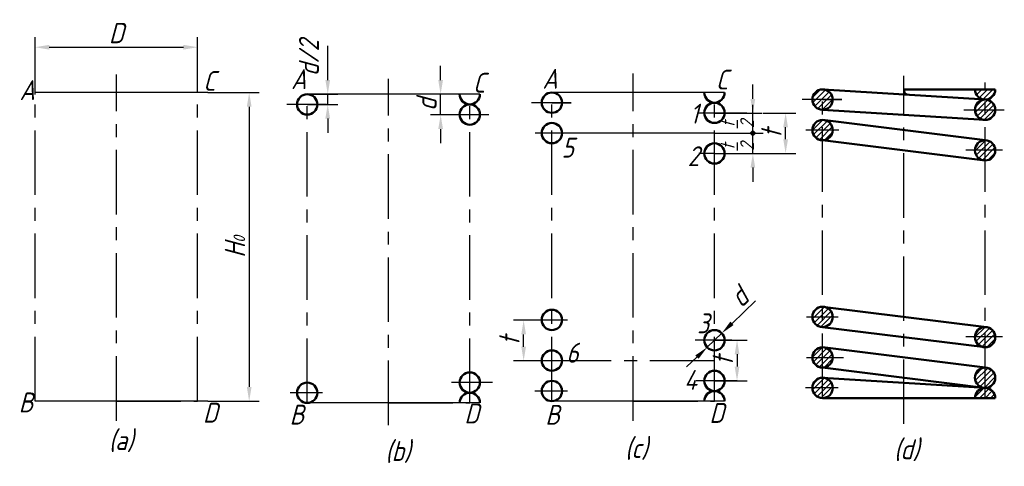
# Model space of a CAD drawing. Header units: millimetres. Extents: x 237 to 479, y 133 to 243.
import ezdxf

# ---------------------------------------------------------------- set-up
doc = ezdxf.new("R2010")
doc.units = ezdxf.units.MM
doc.header["$LTSCALE"] = 0.5
doc.header["$PDMODE"] = 32
doc.header["$PDSIZE"] = 1
doc.linetypes.add('CENTER', pattern=[50.8, 31.75, -6.35, 6.35, -6.35])
doc.linetypes.add('CENTER2', pattern=[28.575, 19.05, -3.175, 3.175, -3.175])
for name, color, linetype in [('尺寸层', 221, 'Continuous'), ('答案', 1, 'Continuous'), ('细实线层', 7, 'Continuous')]:
    doc.layers.add(name, color=color, linetype=linetype)
doc.layers.add('点画线层', color=3, linetype='CENTER2', lineweight=25)
doc.styles.add('工程字体（斜）', font='gbeitc.shx', dxfattribs={"bigfont": 'gbcbig.shx'})
doc.styles.add('工程斜体', font='gbeitc.shx', dxfattribs={"bigfont": 'gbcbig.shx'})
doc.dimstyles.new('gb35', dxfattribs={"dimtxt": 5, "dimasz": 3.5, "dimexe": 2.5, "dimexo": 0, "dimgap": 1, "dimtad": 1, "dimdsep": 46, "dimtxsty": '工程字体（斜）', "dimcen": 0, "dimadec": 0, "dimazin": 0, "dimtfac": 1, "dimtmove": 0, "dimatfit": 3, "dimfxl": 0, "dimarcsym": 0})
pattern_1 = [(45, (-285.9146, -144.448), (-0.6735192, 0.6735192), [])]

# ---------------------------------------------------------------- blocks, each defined once
blk = doc.blocks.new('*D19')
at = {"layer": 'Defpoints', "color": 0, "ltscale": 0.5}
for p in [(283.31, 225.25), (283.31, 149.25), (293.5, 149.25)]:
    blk.add_point(p, dxfattribs=at)
at = {"layer": '尺寸层', "color": 0, "lineweight": -2, "ltscale": 0.5}
for p, q in [((283.31, 225.25), (296, 225.25)), ((293.5, 221.75), (293.5, 152.75)), ((283.31, 149.25), (296, 149.25))]:
    blk.add_line(p, q, dxfattribs=at)
at = {"layer": '尺寸层', "color": 0, "ltscale": 0.5}
for points in [[(292.92, 221.75), (294.09, 221.75), (293.5, 225.25)], [(292.92, 152.75), (294.09, 152.75), (293.5, 149.25)]]:
    blk.add_solid(points, dxfattribs=at)
at = {"layer": '尺寸层', "color": 0, "ltscale": 0.5, "insert": (290, 187.25), "char_height": 5, "attachment_point": 5, "rotation": 90, "style": '工程字体（斜）'}
blk.add_mtext('H{\\H0.5714x;0}', dxfattribs=at)
blk = doc.blocks.new('*D20')
at = {"layer": 'Defpoints', "color": 0, "ltscale": 0.5}
for p in [(280.81, 236.41), (240.81, 224.81), (280.81, 225.25)]:
    blk.add_point(p, dxfattribs=at)
at = {"layer": '细实线层', "color": 0, "lineweight": -2, "ltscale": 0.5}
for p, q in [((240.81, 224.81), (240.81, 238.91)), ((280.81, 225.25), (280.81, 238.91)), ((244.31, 236.41), (277.31, 236.41))]:
    blk.add_line(p, q, dxfattribs=at)
at = {"layer": '细实线层', "color": 0, "ltscale": 0.5}
for points in [[(244.31, 237), (244.31, 235.83), (240.81, 236.41)], [(277.31, 237), (277.31, 235.83), (280.81, 236.41)]]:
    blk.add_solid(points, dxfattribs=at)
at = {"layer": '细实线层', "color": 0, "ltscale": 0.5, "insert": (260.81, 239.91), "char_height": 5, "attachment_point": 5, "style": '工程字体（斜）'}
blk.add_mtext('D', dxfattribs=at)
blk = doc.blocks.new('*D21')
at = {"layer": 'Defpoints', "color": 0, "ltscale": 0.5}
for p in [(408.02, 164.31), (408.02, 154.26), (413.58, 154.26)]:
    blk.add_point(p, dxfattribs=at)
at = {"layer": '尺寸层', "color": 0, "lineweight": -2, "ltscale": 0.5}
for p, q in [((408.02, 164.31), (416.08, 164.31)), ((413.58, 160.81), (413.58, 157.76)), ((408.02, 154.26), (416.08, 154.26))]:
    blk.add_line(p, q, dxfattribs=at)
at = {"layer": '尺寸层', "color": 0, "ltscale": 0.5}
for points in [[(412.99, 160.81), (414.16, 160.81), (413.58, 164.31)], [(412.99, 157.76), (414.16, 157.76), (413.58, 154.26)]]:
    blk.add_solid(points, dxfattribs=at)
at = {"layer": '尺寸层', "color": 0, "ltscale": 0.5, "insert": (410.08, 159.29), "char_height": 5, "attachment_point": 5, "rotation": 90, "style": '工程字体（斜）'}
blk.add_mtext('t', dxfattribs=at)
blk = doc.blocks.new('*D22')
at = {"layer": 'Defpoints', "color": 0, "ltscale": 0.5}
for p in [(340.62, 224.83), (347.79, 224.83), (347.79, 219.77)]:
    blk.add_point(p, dxfattribs=at)
at = {"layer": '尺寸层', "color": 0, "lineweight": -2, "ltscale": 0.5}
for p, q in [((340.62, 228.33), (340.62, 231.83)), ((347.79, 224.83), (338.12, 224.83)), ((340.62, 219.77), (340.62, 224.83)), ((347.79, 219.77), (338.12, 219.77)), ((340.62, 216.27), (340.62, 212.77))]:
    blk.add_line(p, q, dxfattribs=at)
at = {"layer": '尺寸层', "color": 0, "ltscale": 0.5}
for points in [[(340.04, 228.33), (341.21, 228.33), (340.62, 224.83)], [(340.04, 216.27), (341.21, 216.27), (340.62, 219.77)]]:
    blk.add_solid(points, dxfattribs=at)
at = {"layer": '尺寸层', "color": 0, "ltscale": 0.5, "insert": (337.12, 222.3), "char_height": 5, "attachment_point": 5, "rotation": 90, "style": '工程字体（斜）'}
blk.add_mtext('d', dxfattribs=at)
blk = doc.blocks.new('*D23')
at = {"layer": 'Defpoints', "color": 0, "ltscale": 0.5}
for p in [(361.05, 169.21), (368.02, 169.21), (368.02, 159.17)]:
    blk.add_point(p, dxfattribs=at)
at = {"layer": '尺寸层', "color": 0, "lineweight": -2, "ltscale": 0.5}
for p, q in [((368.02, 169.21), (358.55, 169.21)), ((361.05, 162.67), (361.05, 165.71)), ((368.02, 159.17), (358.55, 159.17))]:
    blk.add_line(p, q, dxfattribs=at)
at = {"layer": '尺寸层', "color": 0, "ltscale": 0.5}
for points in [[(360.47, 165.71), (361.64, 165.71), (361.05, 169.21)], [(360.47, 162.67), (361.64, 162.67), (361.05, 159.17)]]:
    blk.add_solid(points, dxfattribs=at)
at = {"layer": '尺寸层', "color": 0, "ltscale": 0.5, "insert": (357.55, 164.19), "char_height": 5, "attachment_point": 5, "rotation": 90, "style": '工程字体（斜）'}
blk.add_mtext('t', dxfattribs=at)
blk = doc.blocks.new('*D24')
at = {"layer": 'Defpoints', "color": 0, "ltscale": 0.5}
for p in [(409.82, 165.99), (406.22, 162.52)]:
    blk.add_point(p, dxfattribs=at)
at = {"layer": '尺寸层', "color": 0, "lineweight": -2, "ltscale": 0.5}
for p, q in [((418.1, 173.97), (412.34, 168.42)), ((406.22, 162.52), (409.82, 165.99)), ((403.69, 160.1), (401.17, 157.67))]:
    blk.add_line(p, q, dxfattribs=at)
at = {"layer": '尺寸层', "color": 0, "ltscale": 0.5}
for points in [[(411.93, 168.84), (412.74, 168), (409.82, 165.99)], [(403.29, 160.52), (404.1, 159.68), (406.22, 162.52)]]:
    blk.add_solid(points, dxfattribs=at)
at = {"layer": '尺寸层', "color": 0, "ltscale": 0.5, "insert": (414.05, 174.93), "char_height": 5, "attachment_point": 5, "rotation": 43.912, "style": '工程字体（斜）'}
blk.add_mtext('d', dxfattribs=at)
blk = doc.blocks.new('*D25')
at = {"layer": 'Defpoints', "color": 0, "ltscale": 0.5}
for p in [(419.97, 220.19), (425.53, 220.19), (419.97, 210.26)]:
    blk.add_point(p, dxfattribs=at)
at = {"layer": '尺寸层', "color": 0, "lineweight": -2, "ltscale": 0.5}
for p, q in [((419.97, 220.19), (428.03, 220.19)), ((425.53, 213.76), (425.53, 216.69)), ((419.97, 210.26), (428.03, 210.26))]:
    blk.add_line(p, q, dxfattribs=at)
at = {"layer": '尺寸层', "color": 0, "ltscale": 0.5}
for points in [[(424.95, 216.69), (426.12, 216.69), (425.53, 220.19)], [(424.95, 213.76), (426.12, 213.76), (425.53, 210.26)]]:
    blk.add_solid(points, dxfattribs=at)
at = {"layer": '尺寸层', "color": 0, "ltscale": 0.5, "insert": (422.03, 215.23), "char_height": 5, "attachment_point": 5, "rotation": 90, "style": '工程字体（斜）'}
blk.add_mtext('t', dxfattribs=at)
blk = doc.blocks.new('vc')
at = {"layer": '细实线层', "ltscale": 0.5}
h = blk.add_hatch(dxfattribs=at)
h.set_pattern_fill('ANSI31', scale=0.3, style=0)
h.set_pattern_definition([(45, (18.2692, 191.3894), (-0.673519, 0.673519), [])])
h.paths.add_polyline_path([(173.822, 69.066, 0.4142136), (176.322, 71.566), (173.822, 71.566)])
h.paths.add_polyline_path([(173.822, 71.566), (171.322, 71.566, 0.4142136), (173.822, 69.066)])
h.paths.add_polyline_path([(173.822, 74.066, 0.4142136), (171.322, 71.566), (173.822, 71.566)])
h.paths.add_polyline_path([(176.322, 71.566, 0.3431078), (174.438, 73.989), (173.822, 74.066), (173.822, 71.566)])
h.paths.add_polyline_path([(173.822, 76.566, 0.4142136), (176.322, 79.066), (173.822, 79.066)])
h.paths.add_polyline_path([(171.322, 79.066, 0.4142136), (173.822, 76.566), (173.822, 79.066)])
h.paths.add_polyline_path([(173.822, 81.566, 0.4142136), (171.322, 79.066), (173.822, 79.066)])
h.paths.add_polyline_path([(176.322, 79.066, 0.4142136), (173.822, 81.566), (173.822, 79.066)])
h = blk.add_hatch(dxfattribs=at)
h.set_pattern_fill('ANSI31', scale=0.3, style=0)
h.set_pattern_definition(pattern_1)
h.paths.add_polyline_path([(213.822, 81.566), (211.322, 81.566, 0.3780348), (213.51, 79.086), (213.822, 79.066)])
h.paths.add_polyline_path([(213.822, 79.066, 0.4142136), (216.322, 81.566), (213.822, 81.566)])
h.paths.add_polyline_path([(213.822, 76.504), (213.822, 79.066, 0.4142136), (211.322, 76.566, 0.0062615), (211.323, 76.504)])
h.paths.add_polyline_path([(216.322, 76.504, 0.4215685), (213.822, 79.066), (213.822, 76.504)])
h.paths.add_polyline_path([(213.822, 76.504), (211.323, 76.504, 0.4068967), (213.822, 74.066)])
h.paths.add_polyline_path([(213.822, 76.504), (213.822, 74.066, 0.4068967), (216.322, 76.504)])
h.paths.add_polyline_path([(213.822, 69.066, 0.4124556), (211.322, 66.581), (213.822, 66.581)])
h.paths.add_polyline_path([(216.322, 66.581, 0.4124556), (213.822, 69.066), (213.822, 66.581)])
h.paths.add_polyline_path([(213.822, 66.581), (211.322, 66.581, 0.3447868), (213.207, 64.143), (213.822, 64.066)])
h.paths.add_polyline_path([(213.822, 64.066, 0.4142136), (216.322, 66.566, 0.0015015), (216.322, 66.581), (213.822, 66.581)])
h = blk.add_hatch(color=7, dxfattribs=at)
h.paths.add_polyline_path([(156.66, 71.309, 0.4142136), (156.16, 70.809), (156.66, 70.809)])
h.paths.add_polyline_path([(157.16, 70.809, 0.4142136), (156.66, 71.309), (156.66, 70.809)])
h.paths.add_polyline_path([(156.66, 70.809), (156.16, 70.809, 0.4142136), (156.66, 70.309)])
h.paths.add_polyline_path([(156.66, 70.809), (156.66, 70.309, 0.4142136), (157.16, 70.809)])
h = blk.add_hatch(dxfattribs=at)
h.set_pattern_fill('ANSI31', scale=0.3, style=0)
h.set_pattern_definition(pattern_1)
h.paths.add_polyline_path([(173.822, 28.066, 0.4142136), (171.322, 25.566, 0.0049291), (171.323, 25.517), (173.822, 25.517)])
h.paths.add_polyline_path([(176.322, 25.517, 0.0049291), (176.322, 25.566, 0.3433734), (174.435, 27.99), (173.822, 28.066), (173.822, 25.517)])
h.paths.add_polyline_path([(173.822, 25.517), (171.323, 25.517, 0.4084506), (173.822, 23.066)])
h.paths.add_polyline_path([(173.822, 23.066, 0.4084506), (176.322, 25.517), (173.822, 25.517)])
h.paths.add_polyline_path([(213.822, 23.066, 0.4084494), (211.323, 20.616), (213.822, 20.616)])
h.paths.add_polyline_path([(213.822, 20.616), (216.322, 20.616, 0.4084494), (213.822, 23.066)])
h.paths.add_polyline_path([(213.822, 20.616), (211.323, 20.616, 0.0049301), (211.322, 20.566, 0.3431078), (213.207, 18.143), (213.822, 18.066)])
h.paths.add_polyline_path([(213.822, 20.616), (213.822, 18.066, 0.4142136), (216.322, 20.566, 0.0049301), (216.322, 20.616)])
h.paths.add_polyline_path([(173.822, 18.066, 0.4142136), (171.322, 15.566, 0.0091233), (171.324, 15.475), (173.822, 15.475)])
h.paths.add_polyline_path([(173.822, 15.475), (176.321, 15.475, 0.0091233), (176.322, 15.566, 0.3431078), (174.438, 17.989), (173.822, 18.066)])
h.paths.add_polyline_path([(171.324, 15.475, 0.4035651), (173.822, 13.066), (173.822, 15.475)])
h.paths.add_polyline_path([(173.822, 15.475), (173.822, 13.066, 0.4035651), (176.321, 15.475)])
h.paths.add_polyline_path([(173.822, 10.566, 0.4142136), (171.322, 8.066, 0.0003109), (171.322, 8.063), (173.822, 8.063)])
h.paths.add_polyline_path([(173.822, 8.063), (176.322, 8.063, 0.3784599), (174.134, 10.547), (173.822, 10.566)])
h.paths.add_polyline_path([(173.822, 8.063), (171.322, 8.063, 0.4138494), (173.822, 5.566)])
h.paths.add_polyline_path([(173.822, 8.063), (173.822, 5.566, 0.4138494), (176.322, 8.063)])
h.paths.add_polyline_path([(211.322, 10.566, 0.3290637), (213.085, 8.177), (213.822, 8.086), (213.822, 13.066, 0.4142136)])
h.paths.add_polyline_path([(213.822, 8.086), (213.951, 8.07, 0.3992305), (216.322, 10.566, 0.4142136), (213.822, 13.066)])
h.paths.add_polyline_path([(213.822, 8.066, 0.4142136), (211.322, 5.566), (213.822, 5.566)])
h.paths.add_polyline_path([(216.322, 5.566, 0.4142136), (213.822, 8.066), (213.822, 5.566)])
at = {"layer": '尺寸层', "color": 7, "ltscale": 0.5}
for p, q in [((52.026, 83.886), (52.026, 88.59)), ((156.66, 79.246), (156.66, 82.746)), ((46.98, 80.386), (54.526, 80.386)), ((52.026, 77.886), (52.026, 80.386)), ((46.98, 77.886), (54.526, 77.886)), ((156.66, 65.809), (156.66, 77.809)), ((52.026, 74.386), (52.026, 70.886)), ((147.204, 65.809), (156.66, 65.809)), ((147.204, 65.809), (159.16, 65.809)), ((156.66, 62.309), (156.66, 58.809))]:
    blk.add_line(p, q, dxfattribs=at)
for points in [[(51.443, 83.886), (52.61, 83.886), (52.026, 80.386)], [(51.443, 74.386), (52.61, 74.386), (52.026, 77.886)], [(156.076, 79.246), (157.243, 79.246), (156.66, 75.746)], [(156.076, 62.309), (157.243, 62.309), (156.66, 65.809)]]:
    blk.add_solid(points, dxfattribs=at)
at = {"layer": '点画线层', "color": 7, "linetype": 'CENTER'}
for p, q in [((0, 0), (0, 85.225)), ((127.204, 0), (127.204, 85.494)), ((193.822, -0.809), (193.822, 84.955)), ((66.98, -1.079), (66.98, 84.146)), ((213.822, 5.566), (213.822, 83.246)), ((-20, 4.805), (-20, 80.805)), ((20, 4.805), (20, 80.805)), ((46.98, 4.386), (46.98, 80.386)), ((86.98, 4.386), (86.98, 80.386)), ((107.204, 4.809), (107.204, 80.809)), ((147.204, 4.809), (147.204, 80.809)), ((173.822, 5.566), (173.822, 81.566)), ((51.748, 77.886), (41.935, 77.886)), ((111.973, 78.309), (102.159, 78.309)), ((178.591, 79.066), (168.777, 79.066)), ((91.701, 75.324), (81.769, 75.324)), ((155.141, 75.746), (143.359, 75.746)), ((218.543, 76.504), (208.612, 76.504)), ((177.816, 71.566), (169.722, 71.566)), ((218.065, 66.581), (209.09, 66.581)), ((111.001, 24.759), (103.223, 24.759)), ((177.619, 25.517), (169.841, 25.517)), ((151.447, 19.858), (142.472, 19.858)), ((218.065, 20.616), (209.09, 20.616)), ((147.204, 14.718), (103.223, 14.718)), ((178.935, 15.475), (169.841, 15.475)), ((152.763, 9.816), (142.712, 9.816)), ((92.538, 9.394), (82.487, 9.394)), ((111.001, 7.306), (102.984, 7.306)), ((177.619, 8.063), (169.602, 8.063)), ((50.777, 6.883), (42.759, 6.883))]:
    blk.add_line(p, q, dxfattribs=at)
at = {"layer": '答案', "color": 7, "linetype": 'CENTER'}
for p, q in [((22.5, 80.805), (0.041, 80.805)), ((89.48, 80.386), (67.021, 80.386)), ((149.704, 80.809), (127.245, 80.809)), ((216.322, 81.566), (193.863, 81.566)), ((193.822, 5.566), (213.822, 5.566)), ((216.322, 5.566), (211.322, 5.566)), ((0, 4.805), (-20, 4.805)), ((0, 4.805), (20, 4.805)), ((22.5, 4.805), (17.5, 4.805)), ((66.98, 4.386), (46.98, 4.386)), ((66.98, 4.386), (86.98, 4.386)), ((89.48, 4.386), (84.48, 4.386)), ((127.204, 4.809), (107.204, 4.809)), ((127.204, 4.809), (147.204, 4.809)), ((149.704, 4.809), (144.704, 4.809))]:
    blk.add_line(p, q, dxfattribs=at)
at = {"layer": '答案', "color": 7, "lineweight": 50}
for p, q in [((213.822, 79.066), (173.979, 81.561)), ((216.322, 81.566), (193.863, 81.566)), ((173.822, 76.566), (213.666, 74.071)), ((173.822, 74.066), (213.822, 69.066)), ((173.822, 69.066), (213.822, 64.066)), ((173.822, 28.066), (214.131, 23.047)), ((173.822, 23.066), (213.822, 18.066)), ((173.822, 18.066), (213.822, 13.066)), ((173.822, 13.066), (214.131, 8.047)), ((213.822, 8.066), (173.822, 10.566)), ((193.822, 5.566), (173.822, 5.566)), ((216.322, 5.566), (173.822, 5.566))]:
    blk.add_line(p, q, dxfattribs=at)
at = {"layer": '答案', "color": 7, "linetype": 'CENTER', "lineweight": -3}
for p, q in [((46.98, 77.886), (51.748, 77.886)), ((107.204, 78.309), (111.973, 78.309)), ((173.822, 79.066), (178.591, 79.066))]:
    blk.add_line(p, q, dxfattribs=at)
at = {"layer": '答案', "color": 7, "lineweight": 50}
for centre in [(46.98, 77.886), (107.204, 78.309), (173.822, 79.066), (86.98, 75.386), (147.204, 75.809), (213.822, 76.566), (107.204, 70.809), (173.822, 71.566), (147.204, 65.809), (213.822, 66.566), (107.204, 24.809), (173.822, 25.566), (147.204, 19.809), (213.822, 20.566), (107.204, 14.809), (173.822, 15.566), (147.204, 9.809), (213.822, 10.566), (86.98, 9.386), (107.204, 7.309), (173.822, 8.066), (46.98, 6.886)]:
    blk.add_circle(centre, 2.5, dxfattribs=at)
for centre, radius, start, end in [((86.98, 80.386), 2.5, 180, 0), ((147.204, 80.809), 2.5, 180, 0), ((195.096, 81.396), 1.244, 172.14348, 242.29665), ((213.822, 81.566), 2.5, 180, 0), ((147.204, 4.809), 2.5, 0, 180), ((213.822, 5.566), 2.5, 0, 180), ((86.98, 4.386), 2.5, 0, 180)]:
    blk.add_arc(centre, radius, start, end, dxfattribs=at)
at = {"layer": '细实线层', "ltscale": 0.5}
blk.add_line((52.026, 88.59), (52.026, 92.302), dxfattribs=at)
at = {"layer": '细实线层', "color": 7, "linetype": 'Continuous', "lineweight": -3}
for p, q in [((22.5, 80.805), (-20, 80.805)), ((89.48, 80.386), (46.98, 80.386)), ((149.704, 80.809), (107.204, 80.809)), ((147.204, 70.809), (103.104, 70.809)), ((22.5, 4.805), (-20, 4.805)), ((89.48, 4.386), (46.98, 4.386)), ((149.704, 4.809), (107.204, 4.809))]:
    blk.add_line(p, q, dxfattribs=at)
at = {"layer": '细实线层', "color": 7, "ltscale": 0.5}
for p, q in [((147.204, 75.746), (158.982, 75.746)), ((147.204, 70.809), (158.982, 70.809)), ((147.204, 70.809), (159.16, 70.809)), ((147.204, 65.809), (143.397, 65.809))]:
    blk.add_line(p, q, dxfattribs=at)
blk.add_circle((156.66, 70.809), 0.5, dxfattribs=at)
at = {"layer": '尺寸层', "color": 7, "ltscale": 0.5, "char_height": 4.9, "attachment_point": 5, "rotation": 90, "style": '工程字体（斜）'}
for s, insert in [('d/2', (47.4, 89.323)), ('\\A1;{\\H0.7x;\\St/2;}', (152.847, 73.044)), ('\\A1;{\\H0.7x;\\St/2;}', (152.847, 67.52))]:
    blk.add_mtext(s, dxfattribs=dict(at, insert=insert))
at = {"layer": '细实线层', "color": 7, "ltscale": 0.5, "char_height": 4.9, "width": 13.82517, "attachment_point": 1, "style": '工程斜体'}
for s, insert in [('C', (21.374, 86.116)), ('A', (43.014, 86.561)), ('C', (87.762, 85.658)), ('A', (104.855, 86.644)), ('C', (147.53, 86.446)), ('A', (-23.82, 83.861)), ('1', (141.178, 78.058)), ('5', (109.575, 69.694)), ('2', (140.606, 67.576)), ('3', (142.952, 26.425)), ('6', (110.719, 19.188)), ('4', (139.722, 12.489)), ('B', (-24.034, 6.947)), ('D', (21.314, 4.41)), ('B', (42.647, 3.95)), ('D', (85.654, 4.23)), ('B', (105.578, 3.902)), ('D', (145.957, 4.372)), ('(a)', (-1.86, -2.354)), ('(b)', (66.195, -5.022)), ('(c)', (125.195, -4.279)), ('(d)', (191.397, -4.588))]:
    blk.add_mtext(s, dxfattribs=dict(at, insert=insert))
at = {"layer": '尺寸层', "color": 7, "ltscale": 0.5}
for base, p1, p2, angle, text, picture, middle in [((79.81, 80.386), (86.98, 75.324), (86.98, 80.386), 90, 'd', '*D22', (76.31, 77.855)), ((32.69, 4.805), (22.5, 80.805), (22.5, 4.805), 270, 'H{\\H0.5714x;0}', '*D19', (29.19, 42.805)), ((164.721, 75.746), (159.16, 65.809), (159.16, 75.746), 90, 't', '*D25', (161.221, 70.777)), ((100.24, 24.759), (107.204, 14.718), (107.204, 24.759), 90, 't', '*D23', (96.74, 19.738)), ((152.763, 9.816), (147.204, 19.858), (147.204, 9.816), 270, 't', '*D21', (149.263, 14.837))]:
    dim = blk.add_linear_dim(base=base, p1=p1, p2=p2, angle=angle, text=text, dimstyle='gb35', dxfattribs=at)
    dim.commit()
    dim.dimension.update_dxf_attribs({"geometry": picture, "text_midpoint": middle, "insert": (-260.812, -144.448)})
dim = blk.add_diameter_dim_2p(p1=(145.403, 18.075), p2=(149.005, 21.543), text='d', dimstyle='gb35', dxfattribs=at)
dim.commit()
dim.dimension.update_dxf_attribs({"geometry": '*D24', "text_midpoint": (153.242, 30.479), "insert": (-260.812, -144.448)})
at = {"layer": '细实线层', "color": 7, "ltscale": 0.5}
dim = blk.add_linear_dim(base=(20, 91.967), p1=(-20, 80.361), p2=(20, 80.805), text='D', dimstyle='gb35', dxfattribs=at)
dim.commit()
dim.dimension.update_dxf_attribs({"geometry": '*D20', "text_midpoint": (0, 95.467), "insert": (-260.812, -144.448)})

msp = doc.modelspace()

# ---------------------------------------------------------------- block references
at = {"layer": '细实线层'}
msp.add_blockref('vc', (260.81, 144.45), dxfattribs=at)

doc.saveas('drawing.dxf')
